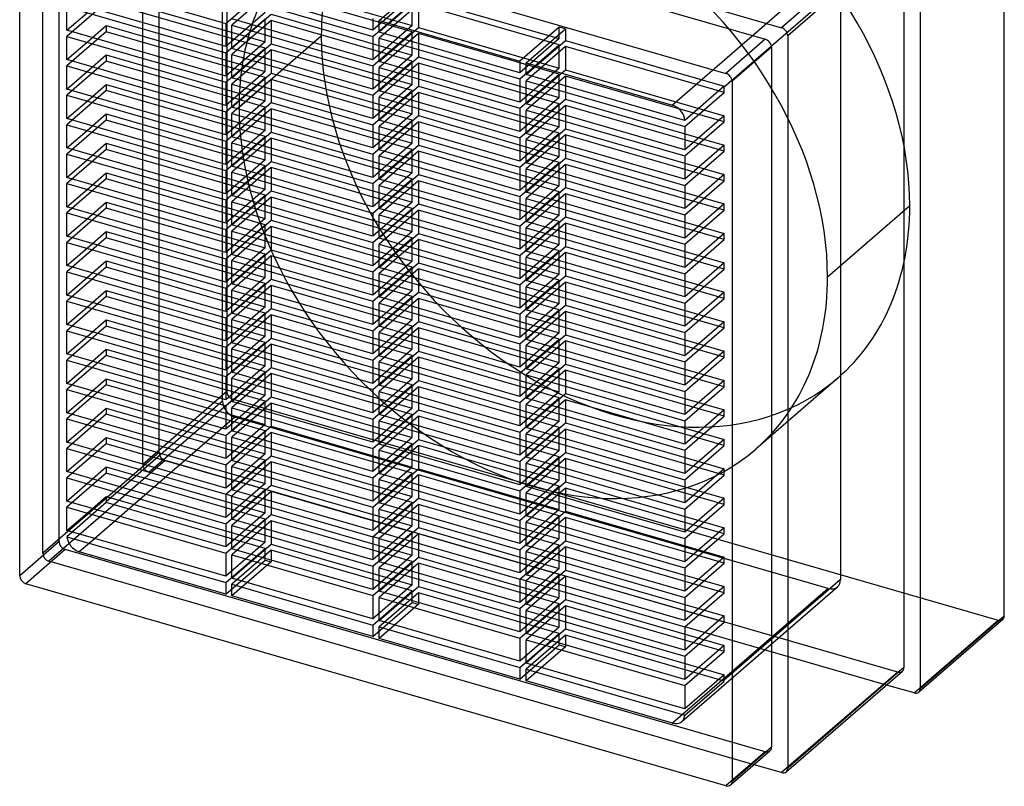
# Model space of a CAD drawing. Header units: millimetres. Extents: x -154 to 121, y -175 to 151.
# Tile 1 of 2: x -154 to 121, y -175 to 39. Entities that reach past the tile are written whole.
import ezdxf

# ---------------------------------------------------------------- set-up
doc = ezdxf.new("R2010")
doc.units = ezdxf.units.MM
doc.layers.add('MAIN-1', color=7, linetype='Continuous')
doc.layers.add('MAIN-2', color=7, linetype='Continuous')

msp = doc.modelspace()

# ---------------------------------------------------------------- linework, layer by layer
at = {"layer": 'MAIN-1'}
for p, q in [((-145.91, 96.03), (58.91, 36.9)), ((-141.36, 90.17), (54.36, 33.67)), ((121.19, -127.5), (121.19, 86.4)), ((-152.36, 80.64), (43.36, 24.14)), ((-154.09, -116.31), (-154.09, 79.41)), ((91.41, 65.05), (58.91, 36.9)), ((97.69, 66.05), (97.69, -147.86)), ((93.14, 62.82), (60.64, 34.67)), ((93.14, 62.82), (93.14, -142)), ((-140.89, 50.92), (-96.5, 38.11)), ((-55.37, 36.19), (-94.77, 47.57)), ((-96.5, 31.61), (-140.89, 44.42)), ((-94.77, 45.83), (-55.37, 34.46)), ((-140.89, 36.2), (-140.89, 42.69)), ((-140.89, 42.69), (-96.5, 29.88)), ((-140.89, 36.2), (-135.26, 41.07)), ((-55.37, 27.96), (-94.77, 39.34)), ((-55.37, 39.44), (-55.37, 36.19)), ((-53.63, 38.94), (-14.23, 27.56)), ((-53.63, 35.69), (-53.63, 38.94)), ((-96.5, 23.38), (-140.89, 36.2)), ((-96.5, 38.11), (-96.5, 31.61)), ((-94.77, 31.11), (-94.77, 37.61)), ((-94.77, 37.61), (-55.37, 26.23)), ((-94.77, 31.11), (-89.15, 35.98)), ((-53.63, 35.69), (-50.82, 38.13)), ((-140.89, 27.97), (-140.89, 34.46)), ((-140.89, 34.46), (-96.5, 21.65)), ((-55.37, 34.46), (-55.37, 27.96)), ((-14.23, 24.32), (-53.63, 35.69)), ((-53.63, 27.46), (-53.63, 33.96)), ((-53.63, 33.96), (-14.23, 22.58)), ((54.36, 33.67), (43.36, 24.14)), ((60.64, 34.67), (60.64, -170.14)), ((-140.89, 27.97), (-135.26, 32.84)), ((-55.37, 19.74), (-94.77, 31.11)), ((-53.63, 27.46), (-48.01, 32.33)), ((56.09, 31.44), (45.09, 21.91)), ((56.09, 31.44), (56.09, -164.28)), ((-96.5, 15.16), (-140.89, 27.97)), ((-96.5, 29.88), (-96.5, 23.38)), ((-94.77, 22.88), (-94.77, 29.38)), ((-94.77, 29.38), (-55.37, 18)), ((-94.77, 22.88), (-89.15, 27.75)), ((-14.23, 27.56), (-14.23, 24.32)), ((-140.89, 19.74), (-140.89, 26.24)), ((-140.89, 26.24), (-96.5, 13.42)), ((-55.37, 26.23), (-55.37, 19.74)), ((-14.23, 16.09), (-53.63, 27.46)), ((-53.63, 19.24), (-53.63, 25.73)), ((-53.63, 25.73), (-14.23, 14.36)), ((-12.5, 23.82), (-12.5, 27.06)), ((-12.5, 27.06), (28.42, 15.25)), ((-12.5, 23.82), (-9.69, 26.25)), ((-140.89, 19.74), (-135.26, 24.61)), ((-55.37, 11.51), (-94.77, 22.88)), ((-53.63, 19.24), (-48.01, 24.11)), ((-14.23, 22.58), (-14.23, 16.09)), ((31.88, 11), (-12.5, 23.82)), ((-12.5, 15.59), (-12.5, 22.08)), ((-12.5, 22.08), (31.89, 9.27)), ((-96.5, 6.93), (-140.89, 19.74)), ((-96.5, 21.65), (-96.5, 15.16)), ((-94.77, 14.66), (-94.77, 21.15)), ((-94.77, 21.15), (-55.37, 9.78)), ((-94.77, 14.66), (-89.15, 19.53)), ((-12.5, 15.59), (-6.87, 20.46)), ((45.09, 21.91), (45.09, -173.81)), ((-140.89, 11.51), (-140.89, 18.01)), ((-140.89, 18.01), (-96.5, 5.2)), ((-55.37, 18), (-55.37, 11.51)), ((-14.23, 7.86), (-53.63, 19.24)), ((-53.63, 11.01), (-53.63, 17.5)), ((-53.63, 17.5), (-14.23, 6.13)), ((-140.89, 11.51), (-135.26, 16.39)), ((-55.37, 3.28), (-94.77, 14.66)), ((-53.63, 11.01), (-48.01, 15.88)), ((-14.23, 14.36), (-14.23, 7.86)), ((31.89, 2.78), (-12.5, 15.59)), ((-12.5, 7.36), (-12.5, 13.86)), ((-12.5, 13.86), (31.89, 1.04)), ((-96.5, -1.3), (-140.89, 11.51)), ((-96.5, 13.42), (-96.5, 6.93)), ((-94.77, 6.43), (-94.77, 12.92)), ((-94.77, 12.92), (-55.37, 1.55)), ((-94.77, 6.43), (-89.15, 11.3)), ((-12.5, 7.36), (-6.87, 12.23)), ((-140.89, 3.29), (-140.89, 9.78)), ((-140.89, 9.78), (-96.5, -3.03)), ((-55.37, 9.78), (-55.37, 3.28)), ((-14.23, -0.37), (-53.63, 11.01)), ((-53.63, 2.78), (-53.63, 9.28)), ((-53.63, 9.28), (-14.23, -2.1)), ((31.89, 9.27), (31.89, 2.78)), ((-140.89, 3.29), (-135.26, 8.16)), ((-55.37, -4.95), (-94.77, 6.43)), ((-53.63, 2.78), (-48.01, 7.65)), ((-14.23, 6.13), (-14.23, -0.37)), ((31.89, -5.45), (-12.5, 7.36)), ((-12.5, -0.87), (-12.5, 5.63)), ((-12.5, 5.63), (31.89, -7.18)), ((-96.5, -9.53), (-140.89, 3.29)), ((-96.5, 5.2), (-96.5, -1.3)), ((-94.77, -1.8), (-94.77, 4.7)), ((-94.77, 4.7), (-55.37, -6.68)), ((-94.77, -1.8), (-89.15, 3.07)), ((-14.23, -8.59), (-53.63, 2.78)), ((-12.5, -0.87), (-6.87, 4)), ((-140.89, -4.94), (-140.89, 1.55)), ((-140.89, 1.55), (-96.5, -11.26)), ((-55.37, 1.55), (-55.37, -4.95)), ((-53.63, -5.45), (-53.63, 1.05)), ((-53.63, 1.05), (-14.23, -10.33)), ((31.89, 1.04), (31.89, -5.45)), ((-140.89, -4.94), (-135.26, -0.07)), ((-55.37, -13.17), (-94.77, -1.8)), ((-53.63, -5.45), (-48.01, -0.57)), ((-14.23, -2.1), (-14.23, -8.59)), ((31.89, -13.68), (-12.5, -0.87)), ((-12.5, -9.09), (-12.5, -2.6)), ((-12.5, -2.6), (31.89, -15.41)), ((-96.5, -17.75), (-140.89, -4.94)), ((-96.5, -3.03), (-96.5, -9.53)), ((-94.77, -10.03), (-94.77, -3.53)), ((-94.77, -3.53), (-55.37, -14.91)), ((-94.77, -10.03), (-89.15, -5.15)), ((-14.23, -16.82), (-53.63, -5.45)), ((-12.5, -9.09), (-6.87, -4.22)), ((-140.89, -13.17), (-140.89, -6.67)), ((-140.89, -6.67), (-96.5, -19.48)), ((-55.37, -6.68), (-55.37, -13.17)), ((-53.63, -13.67), (-53.63, -7.18)), ((-53.63, -7.18), (-14.23, -18.55)), ((31.89, -7.18), (31.89, -13.68)), ((-140.89, -13.17), (-135.26, -8.3)), ((-55.37, -21.4), (-94.77, -10.03)), ((-53.63, -13.67), (-48.01, -8.8)), ((-14.23, -10.33), (-14.23, -16.82)), ((31.89, -21.91), (-12.5, -9.09)), ((-12.5, -17.32), (-12.5, -10.83)), ((-12.5, -10.83), (31.89, -23.64)), ((-96.5, -25.98), (-140.89, -13.17)), ((-96.5, -11.26), (-96.5, -17.75)), ((-94.77, -18.25), (-94.77, -11.76)), ((-94.77, -11.76), (-55.37, -23.13)), ((-94.77, -18.25), (-89.15, -13.38)), ((-14.23, -25.05), (-53.63, -13.67)), ((-12.5, -17.32), (-6.87, -12.45)), ((-140.89, -21.39), (-140.89, -14.9)), ((-140.89, -14.9), (-96.5, -27.71)), ((-55.37, -14.91), (-55.37, -21.4)), ((-53.63, -21.9), (-53.63, -15.41)), ((-53.63, -15.41), (-14.23, -26.78)), ((31.89, -15.41), (31.89, -21.91)), ((-140.89, -21.39), (-135.26, -16.52)), ((-55.37, -29.63), (-94.77, -18.25)), ((-53.63, -21.9), (-48.01, -17.03)), ((-14.23, -18.55), (-14.23, -25.05)), ((31.89, -30.13), (-12.5, -17.32)), ((-12.5, -25.55), (-12.5, -19.05)), ((-12.5, -19.05), (31.89, -31.87)), ((-96.5, -34.21), (-140.89, -21.39)), ((-96.5, -19.48), (-96.5, -25.98)), ((-94.77, -26.48), (-94.77, -19.98)), ((-94.77, -19.98), (-55.37, -31.36)), ((-94.77, -26.48), (-89.15, -21.61)), ((-14.23, -33.28), (-53.63, -21.9)), ((-12.5, -25.55), (-6.87, -20.68)), ((-140.89, -29.62), (-140.89, -23.13)), ((-140.89, -23.13), (-96.5, -35.94)), ((-140.89, -29.62), (-135.26, -24.75)), ((-55.37, -23.13), (-55.37, -29.63)), ((-53.63, -30.13), (-53.63, -23.63)), ((-53.63, -23.63), (-14.23, -35.01)), ((31.89, -23.64), (31.89, -30.13)), ((-55.37, -37.86), (-94.77, -26.48)), ((-53.63, -30.13), (-48.01, -25.26)), ((-14.23, -26.78), (-14.23, -33.28)), ((31.89, -38.36), (-12.5, -25.55)), ((-12.5, -33.78), (-12.5, -27.28)), ((-12.5, -27.28), (31.89, -40.09)), ((-96.5, -42.43), (-140.89, -29.62)), ((-96.5, -27.71), (-96.5, -34.21)), ((-94.77, -34.71), (-94.77, -28.21)), ((-94.77, -28.21), (-55.37, -39.59)), ((-94.77, -34.71), (-89.15, -29.84)), ((-14.23, -41.5), (-53.63, -30.13)), ((-12.5, -33.78), (-6.87, -28.9)), ((-140.89, -37.85), (-140.89, -31.35)), ((-140.89, -31.35), (-96.5, -44.17)), ((-140.89, -37.85), (-135.26, -32.98)), ((-55.37, -31.36), (-55.37, -37.86)), ((-53.63, -38.36), (-53.63, -31.86)), ((-53.63, -31.86), (-14.23, -43.23)), ((31.89, -31.87), (31.89, -38.36)), ((-55.37, -46.08), (-94.77, -34.71)), ((-53.63, -38.36), (-48.01, -33.48)), ((-14.23, -35.01), (-14.23, -41.5)), ((31.89, -46.59), (-12.5, -33.78)), ((-12.5, -42), (-12.5, -35.51)), ((-12.5, -35.51), (31.89, -48.32)), ((-96.5, -50.66), (-140.89, -37.85)), ((-96.5, -35.94), (-96.5, -42.43)), ((-94.77, -42.93), (-94.77, -36.44)), ((-94.77, -36.44), (-55.37, -47.81)), ((-94.77, -42.93), (-89.15, -38.06)), ((-14.23, -49.73), (-53.63, -38.36)), ((-12.5, -42), (-6.87, -37.13)), ((-140.89, -46.08), (-140.89, -39.58)), ((-140.89, -39.58), (-96.5, -52.39)), ((-140.89, -46.08), (-135.26, -41.21)), ((-55.37, -39.59), (-55.37, -46.08)), ((-53.63, -46.58), (-53.63, -40.09)), ((-53.63, -40.09), (-14.23, -51.46)), ((31.89, -40.09), (31.89, -46.59)), ((-55.37, -54.31), (-94.77, -42.93)), ((-53.63, -46.58), (-48.01, -41.71)), ((-14.23, -43.23), (-14.23, -49.73)), ((31.89, -54.82), (-12.5, -42)), ((-12.5, -50.23), (-12.5, -43.73)), ((-12.5, -43.73), (31.89, -56.55)), ((-96.5, -58.89), (-140.89, -46.08)), ((-96.5, -44.17), (-96.5, -50.66)), ((-94.77, -51.16), (-94.77, -44.67)), ((-94.77, -44.67), (-55.37, -56.04)), ((-94.77, -51.16), (-89.15, -46.29)), ((-14.23, -57.96), (-53.63, -46.58)), ((-12.5, -50.23), (-6.87, -45.36)), ((-140.89, -54.3), (-140.89, -47.81)), ((-140.89, -47.81), (-96.5, -60.62)), ((-140.89, -54.3), (-135.26, -49.43)), ((-55.37, -47.81), (-55.37, -54.31)), ((-53.63, -48.31), (-14.23, -59.69)), ((-53.63, -54.81), (-53.63, -48.31)), ((31.89, -48.32), (31.89, -54.82)), ((-55.37, -62.54), (-94.77, -51.16)), ((-53.63, -54.81), (-48.01, -49.94)), ((-14.23, -51.46), (-14.23, -57.96)), ((31.89, -63.04), (-12.5, -50.23)), ((-12.5, -58.46), (-12.5, -51.96)), ((-12.5, -51.96), (31.89, -64.77)), ((-96.5, -67.12), (-140.89, -54.3)), ((-96.5, -52.39), (-96.5, -58.89)), ((-94.77, -59.39), (-94.77, -52.89)), ((-94.77, -52.89), (-55.37, -64.27)), ((-94.77, -59.39), (-89.15, -54.52)), ((-14.23, -66.18), (-53.63, -54.81)), ((-12.5, -58.46), (-6.87, -53.59)), ((-140.89, -62.53), (-140.89, -56.04)), ((-140.89, -56.04), (-96.5, -68.85)), ((-140.89, -62.53), (-135.26, -57.66)), ((-55.37, -56.04), (-55.37, -62.54)), ((-53.63, -56.54), (-14.23, -67.92)), ((-53.63, -63.04), (-53.63, -56.54)), ((31.89, -56.55), (31.89, -63.04)), ((-55.37, -70.76), (-94.77, -59.39)), ((-53.63, -63.04), (-48.01, -58.17)), ((-14.23, -59.69), (-14.23, -66.18)), ((31.89, -71.27), (-12.5, -58.46)), ((-12.5, -60.19), (31.89, -73)), ((-12.5, -66.68), (-12.5, -60.19)), ((-96.5, -75.34), (-140.89, -62.53)), ((-96.5, -60.62), (-96.5, -67.12)), ((-94.77, -67.62), (-94.77, -61.12)), ((-94.77, -61.12), (-55.37, -72.5)), ((-94.77, -67.62), (-89.15, -62.74)), ((-14.23, -74.41), (-53.63, -63.04)), ((-12.5, -66.68), (-6.87, -61.81)), ((-140.89, -70.76), (-140.89, -64.26)), ((-140.89, -64.26), (-96.5, -77.08)), ((-140.89, -70.76), (-135.26, -65.89)), ((-55.37, -64.27), (-55.37, -70.76)), ((-53.63, -64.77), (-14.23, -76.14)), ((-53.63, -71.26), (-53.63, -64.77)), ((31.89, -64.77), (31.89, -71.27)), ((-55.37, -78.99), (-94.77, -67.62)), ((-53.63, -71.26), (-48.01, -66.39)), ((-14.23, -67.92), (-14.23, -74.41)), ((31.89, -79.5), (-12.5, -66.68)), ((-12.5, -68.42), (31.89, -81.23)), ((-12.5, -74.91), (-12.5, -68.42)), ((-96.5, -83.57), (-140.89, -70.76)), ((-96.5, -68.85), (-96.5, -75.34)), ((-94.77, -75.84), (-94.77, -69.35)), ((-94.77, -69.35), (-55.37, -80.72)), ((-94.77, -75.84), (-89.15, -70.97)), ((-14.23, -82.64), (-53.63, -71.26)), ((-12.5, -74.91), (-6.87, -70.04)), ((-140.89, -78.99), (-140.89, -72.49)), ((-140.89, -72.49), (-96.5, -85.3)), ((-140.89, -78.99), (-135.26, -74.11)), ((-55.37, -72.5), (-55.37, -78.99)), ((-53.63, -73), (-14.23, -84.37)), ((-53.63, -79.49), (-53.63, -73)), ((31.89, -73), (31.89, -79.5)), ((-96.5, -77.08), (-96.5, -83.57)), ((-55.37, -87.22), (-94.77, -75.84)), ((-53.63, -79.49), (-48.01, -74.62)), ((-14.23, -76.14), (-14.23, -82.64)), ((31.89, -87.72), (-12.5, -74.91)), ((-12.5, -76.64), (31.89, -89.46)), ((-12.5, -83.14), (-12.5, -76.64)), ((-96.5, -91.8), (-140.89, -78.99)), ((-94.77, -84.07), (-94.77, -77.58)), ((-94.77, -77.58), (-55.37, -88.95)), ((-94.77, -84.07), (-89.15, -79.2)), ((-14.23, -90.87), (-53.63, -79.49)), ((-12.5, -83.14), (-6.87, -78.27)), ((-140.89, -87.21), (-140.89, -80.72)), ((-140.89, -80.72), (-96.5, -93.53)), ((-140.89, -87.21), (-135.26, -82.34)), ((-55.37, -80.72), (-55.37, -87.22)), ((-53.63, -81.22), (-14.23, -92.6)), ((-53.63, -87.72), (-53.63, -81.22)), ((31.89, -81.23), (31.89, -87.72)), ((-96.5, -85.3), (-96.5, -91.8)), ((-55.37, -95.45), (-94.77, -84.07)), ((-53.63, -87.72), (-48.01, -82.85)), ((-14.23, -84.37), (-14.23, -90.87)), ((31.89, -95.95), (-12.5, -83.14)), ((-12.5, -84.87), (31.89, -97.68)), ((-12.5, -91.37), (-12.5, -84.87)), ((-96.5, -100.03), (-140.89, -87.21)), ((-94.77, -92.3), (-94.77, -85.8)), ((-94.77, -85.8), (-55.37, -97.18)), ((-94.77, -92.3), (-89.15, -87.43)), ((-14.23, -99.09), (-53.63, -87.72)), ((-12.5, -91.37), (-6.87, -86.49)), ((-140.89, -95.44), (-140.89, -88.94)), ((-140.89, -88.94), (-96.5, -101.76)), ((-140.89, -95.44), (-135.26, -90.57)), ((-55.37, -88.95), (-55.37, -95.45)), ((-53.63, -89.45), (-14.23, -100.83)), ((-53.63, -95.95), (-53.63, -89.45)), ((31.89, -89.46), (31.89, -95.95)), ((-96.5, -93.53), (-96.5, -100.03)), ((-55.37, -103.67), (-94.77, -92.3)), ((-53.63, -95.95), (-48.01, -91.07)), ((-14.23, -92.6), (-14.23, -99.09)), ((31.89, -104.18), (-12.5, -91.37)), ((-12.5, -93.1), (31.89, -105.91)), ((-12.5, -99.59), (-12.5, -93.1)), ((-96.5, -108.25), (-140.89, -95.44)), ((-94.77, -100.53), (-94.77, -94.03)), ((-94.77, -94.03), (-55.37, -105.41)), ((-94.77, -100.53), (-89.15, -95.65)), ((-14.23, -107.32), (-53.63, -95.95)), ((-12.5, -99.59), (-6.87, -94.72)), ((-140.89, -103.67), (-140.89, -97.17)), ((-140.89, -97.17), (-96.5, -109.98)), ((-140.89, -103.67), (-135.26, -98.8)), ((-55.37, -97.18), (-55.37, -103.67)), ((-53.63, -97.68), (-14.23, -109.05)), ((-53.63, -104.17), (-53.63, -97.68)), ((31.89, -97.68), (31.89, -104.18)), ((-96.5, -101.76), (-96.5, -108.25)), ((-55.37, -111.9), (-94.77, -100.53)), ((-53.63, -104.17), (-48.01, -99.3)), ((-14.23, -100.83), (-14.23, -107.32)), ((31.89, -112.41), (-12.5, -99.59)), ((-12.5, -101.33), (31.89, -114.14)), ((-12.5, -107.82), (-12.5, -101.33)), ((-96.5, -116.48), (-140.89, -103.67)), ((-94.77, -108.75), (-94.77, -102.26)), ((-94.77, -102.26), (-55.37, -113.63)), ((-94.77, -108.75), (-89.15, -103.88)), ((-14.23, -115.55), (-53.63, -104.17)), ((-12.5, -107.82), (-6.87, -102.95)), ((-140.88, -105.4), (-96.5, -118.21)), ((-134.61, -107.21), (-137.42, -109.65)), ((-55.37, -105.41), (-55.37, -111.9)), ((-53.63, -105.91), (-14.23, -117.28)), ((-53.63, -112.4), (-53.63, -105.91)), ((31.89, -105.91), (31.89, -112.41)), ((-96.5, -121.46), (-137.42, -109.65)), ((-96.5, -109.98), (-96.5, -116.48)), ((-55.37, -120.13), (-94.77, -108.75)), ((-53.63, -112.4), (-48.01, -107.53)), ((-14.23, -109.05), (-14.23, -115.55)), ((31.89, -120.63), (-12.5, -107.82)), ((-12.5, -109.55), (31.89, -122.37)), ((-12.5, -116.05), (-12.5, -109.55)), ((-94.77, -116.98), (-94.77, -110.48)), ((-94.77, -110.48), (-55.37, -121.86)), ((-94.77, -116.98), (-89.15, -112.11)), ((-14.23, -123.78), (-53.63, -112.4)), ((-12.5, -116.05), (-6.87, -111.18)), ((-55.37, -113.63), (-55.37, -120.13)), ((-53.63, -120.63), (-53.63, -114.13)), ((-53.63, -114.13), (-14.23, -125.51)), ((31.89, -114.14), (31.89, -120.63)), ((-96.5, -118.21), (-96.5, -121.46)), ((-55.37, -128.35), (-94.77, -116.98)), ((-53.63, -120.63), (-48.01, -115.76)), ((-14.23, -117.28), (-14.23, -123.78)), ((31.89, -128.86), (-12.5, -116.05)), ((-12.5, -117.78), (31.89, -130.59)), ((-12.5, -124.28), (-12.5, -117.78)), ((43.36, -175.04), (-152.36, -118.54)), ((-94.77, -118.71), (-55.37, -130.09)), ((-94.77, -121.96), (-94.77, -118.71)), ((-91.96, -119.52), (-94.77, -121.96)), ((-14.23, -132), (-53.63, -120.63)), ((-12.5, -124.28), (-6.87, -119.4)), ((-55.37, -133.33), (-94.77, -121.96)), ((-55.37, -121.86), (-55.37, -128.35)), ((-53.63, -128.85), (-53.63, -122.36)), ((-53.63, -122.36), (-14.23, -133.73)), ((31.89, -122.37), (31.89, -128.86)), ((-53.63, -128.85), (-48.01, -123.98)), ((-14.23, -125.51), (-14.23, -132)), ((31.89, -137.09), (-12.5, -124.28)), ((-12.5, -132.5), (-12.5, -126.01)), ((-12.5, -126.01), (31.89, -138.82)), ((-14.23, -140.23), (-53.63, -128.85)), ((-12.5, -132.5), (-6.87, -127.63)), ((120.76, -128.52), (97.26, -148.87)), ((97.69, -147.86), (121.19, -127.5)), ((-55.37, -130.09), (-55.37, -133.33)), ((-53.63, -130.59), (-14.23, -141.96)), ((-53.63, -133.83), (-53.63, -130.59)), ((-50.82, -131.4), (-53.63, -133.83)), ((31.89, -130.59), (31.89, -137.09)), ((-14.23, -145.21), (-53.63, -133.83)), ((-14.23, -133.73), (-14.23, -140.23)), ((31.89, -145.32), (-12.5, -132.5)), ((-12.5, -140.73), (-12.5, -134.23)), ((-12.5, -134.23), (31.89, -147.05)), ((-12.5, -140.73), (-6.87, -135.86)), ((31.89, -138.82), (31.89, -145.32)), ((-14.23, -141.96), (-14.23, -145.21)), ((31.89, -153.54), (-12.5, -140.73)), ((-12.5, -142.46), (31.88, -155.27)), ((-12.5, -145.71), (-12.5, -142.46)), ((60.22, -171.15), (92.72, -143.01)), ((93.14, -142), (60.64, -170.14)), ((-9.69, -143.27), (-12.5, -145.71)), ((28.42, -157.52), (-12.5, -145.71)), ((31.89, -147.05), (31.89, -153.54)), ((95.95, -149.09), (88.26, -146.87)), ((31.23, -155.09), (28.42, -157.52)), ((56.09, -164.28), (45.09, -173.81)), ((44.67, -174.82), (55.67, -165.29)), ((58.91, -171.37), (51.21, -169.15))]:
    msp.add_line(p, q, dxfattribs=at)
for centre, major_axis, start_param, end_param in [((58.91, 35.17), (1.31, -1.51), 0.713724, 2.284521), ((54.36, 31.94), (1.31, -1.51), 0.713724, 2.284521), ((43.36, 22.41), (1.31, -1.51), 0.713724, 2.284521), ((28.42, 11.79), (2.62, -3.02), 0.776265, 2.284521), ((-137.42, -106.18), (2.62, -3.02), -2.365328, -0.857072), ((-152.36, -116.81), (1.31, -1.51), -2.427868, -0.857072), ((119.45, -127), (-1.31, 1.51), -3.141514, -2.427868), ((91.41, -141.5), (1.31, -1.51), 0.000079, 0.713724), ((95.95, -147.36), (-1.31, 1.51), -3.141514, -2.427868), ((95.95, -147.36), (-1.31, 1.51), 2.284521, 3.141672), ((28.42, -154.06), (2.62, -3.02), -0.000001, 0.651184), ((28.42, -154.06), (2.62, -3.02), -0.857072, -0.000001), ((54.36, -163.78), (1.31, -1.51), 0.000079, 0.713724), ((58.91, -169.64), (1.31, -1.51), 0.000079, 0.713724), ((58.91, -169.64), (1.31, -1.51), -0.857072, 0.000079), ((43.36, -173.31), (1.31, -1.51), -0.857072, 0.000079), ((43.36, -173.31), (1.31, -1.51), 0.000079, 0.713724)]:
    msp.add_ellipse(centre, major_axis=major_axis, ratio=0.75, start_param=start_param, end_param=end_param, dxfattribs=at)
at = {"layer": 'MAIN-2'}
for p, q in [((-96.19, 149.15), (-96.19, -64.75)), ((-115.14, -81.87), (-115.14, 122.94)), ((-119.69, -85.11), (-119.69, 119.65)), ((-97.39, -67.51), (-97.39, 98.33)), ((-143.09, -106.78), (-143.09, 88.94)), ((-147.64, -110.02), (-147.64, 85.65)), ((71.92, 52.92), (28.42, 15.25)), ((-96.5, 38.11), (-85.5, 47.63)), ((-83.77, 47.13), (-94.77, 37.61)), ((-83.77, 48.86), (-44.37, 37.49)), ((-44.37, 35.76), (-83.77, 47.13)), ((-53.63, 38.94), (-42.63, 48.46)), ((75.39, 48.46), (42.89, 20.31)), ((75.39, 48.46), (75.39, -117.39)), ((-129.89, 45.72), (-85.5, 32.91)), ((-44.37, 45.72), (-55.37, 36.19)), ((-50.82, 38.13), (-42.63, 45.22)), ((-42.63, 45.22), (-3.23, 33.84)), ((-129.89, 43.99), (-140.89, 34.46)), ((-85.5, 31.18), (-129.89, 43.99)), ((-55.37, 34.46), (-44.37, 43.98)), ((-42.63, 43.48), (-53.63, 33.96)), ((-44.37, 37.49), (-44.37, 43.98)), ((-3.23, 32.11), (-42.63, 43.48)), ((-42.63, 43.48), (-42.63, 36.99)), ((-85.5, 41.14), (-96.5, 31.61)), ((-96.5, 29.88), (-85.5, 39.4)), ((-83.77, 38.9), (-94.77, 29.38)), ((-89.15, 35.98), (-83.77, 40.64)), ((-85.5, 32.91), (-85.5, 39.4)), ((-83.77, 40.64), (-44.37, 29.26)), ((-44.37, 27.53), (-83.77, 38.9)), ((-83.77, 38.9), (-83.77, 32.41)), ((-135.26, 32.84), (-129.89, 37.49)), ((-129.89, 37.49), (-129.89, 35.76)), ((-129.89, 37.49), (-85.5, 24.68)), ((-44.37, 37.49), (-55.37, 27.96)), ((-48.01, 32.33), (-42.63, 36.99)), ((-42.63, 36.99), (-3.23, 25.61)), ((-3.23, 37.09), (-14.23, 27.56)), ((-12.5, 27.06), (-1.5, 36.59)), ((-3.23, 33.84), (-3.23, 37.09)), ((-1.5, 36.59), (-3.23, 37.09)), ((-1.5, 36.59), (-1.5, 33.34)), ((-129.89, 35.76), (-140.89, 26.24)), ((-85.5, 22.95), (-129.89, 35.76)), ((-92.77, 14.66), (-69.77, 34.58)), ((-55.37, 26.23), (-44.37, 35.76)), ((-42.63, 35.26), (-53.63, 25.73)), ((-44.37, 29.26), (-44.37, 35.76)), ((-3.23, 23.88), (-42.63, 35.26)), ((-42.63, 35.26), (-42.63, 28.76)), ((-3.23, 33.84), (-14.23, 24.32)), ((-9.69, 26.25), (-1.5, 33.34)), ((-1.5, 33.34), (42.88, 20.53)), ((-85.5, 32.91), (-96.5, 23.38)), ((-96.5, 21.65), (-85.5, 31.18)), ((-83.77, 30.68), (-94.77, 21.15)), ((-89.15, 27.75), (-83.77, 32.41)), ((-85.5, 24.68), (-85.5, 31.18)), ((-83.77, 32.41), (-44.37, 21.03)), ((-44.37, 19.3), (-83.77, 30.68)), ((-83.77, 30.68), (-83.77, 24.18)), ((-14.23, 22.58), (-3.23, 32.11)), ((-1.5, 31.61), (-12.5, 22.08)), ((-3.23, 25.61), (-3.23, 32.11)), ((42.89, 18.8), (-1.5, 31.61)), ((-1.5, 31.61), (-1.5, 25.11)), ((-129.89, 27.54), (-140.89, 18.01)), ((-135.26, 24.61), (-129.89, 29.27)), ((-129.89, 29.27), (-129.89, 27.54)), ((-129.89, 29.27), (-85.5, 16.46)), ((-85.5, 14.72), (-129.89, 27.54)), ((-44.37, 29.26), (-55.37, 19.74)), ((-55.37, 18), (-44.37, 27.53)), ((-48.01, 24.11), (-42.63, 28.76)), ((-44.37, 21.03), (-44.37, 27.53)), ((-42.63, 28.76), (-3.23, 17.39)), ((-42.63, 27.03), (-53.63, 17.5)), ((-3.23, 15.65), (-42.63, 27.03)), ((-42.63, 27.03), (-42.63, 20.53)), ((-3.23, 25.61), (-14.23, 16.09)), ((-6.87, 20.46), (-1.5, 25.11)), ((-1.5, 25.11), (42.89, 12.3)), ((-85.5, 24.68), (-96.5, 15.16)), ((-96.5, 13.42), (-85.5, 22.95)), ((-83.77, 22.45), (-94.77, 12.92)), ((-89.15, 19.53), (-83.77, 24.18)), ((-85.5, 16.46), (-85.5, 22.95)), ((-83.77, 24.18), (-44.37, 12.81)), ((-44.37, 11.08), (-83.77, 22.45)), ((-83.77, 22.45), (-83.77, 15.96)), ((-14.23, 14.36), (-3.23, 23.88)), ((-1.5, 23.38), (-12.5, 13.86)), ((-3.23, 17.39), (-3.23, 23.88)), ((42.89, 10.57), (-1.5, 23.38)), ((-1.5, 23.38), (-1.5, 16.89)), ((-129.89, 19.31), (-140.89, 9.78)), ((-135.26, 16.39), (-129.89, 21.04)), ((-129.89, 21.04), (-129.89, 19.31)), ((-129.89, 21.04), (-85.5, 8.23)), ((-85.5, 6.5), (-129.89, 19.31)), ((-44.37, 21.03), (-55.37, 11.51)), ((-55.37, 9.78), (-44.37, 19.3)), ((-48.01, 15.88), (-42.63, 20.53)), ((-44.37, 12.81), (-44.37, 19.3)), ((-42.63, 20.53), (-3.23, 9.16)), ((42.88, 20.53), (31.88, 11)), ((42.89, 18.8), (42.89, 20.31)), ((-42.63, 18.8), (-53.63, 9.28)), ((-3.23, 7.43), (-42.63, 18.8)), ((-42.63, 18.8), (-42.63, 12.31)), ((-3.23, 17.39), (-14.23, 7.86)), ((-6.87, 12.23), (-1.5, 16.89)), ((-1.5, 16.89), (42.89, 4.07)), ((31.89, 9.27), (42.89, 18.8)), ((-85.5, 16.46), (-96.5, 6.93)), ((-96.5, 5.2), (-85.5, 14.72)), ((-83.77, 14.22), (-94.77, 4.7)), ((-89.15, 11.3), (-83.77, 15.96)), ((-85.5, 8.23), (-85.5, 14.72)), ((-83.77, 15.96), (-44.37, 4.58)), ((-44.37, 2.85), (-83.77, 14.22)), ((-83.77, 14.22), (-83.77, 7.73)), ((-14.23, 6.13), (-3.23, 15.65)), ((-1.5, 15.15), (-12.5, 5.63)), ((-3.23, 9.16), (-3.23, 15.65)), ((42.89, 2.34), (-1.5, 15.15)), ((-1.5, 15.15), (-1.5, 8.66)), ((-129.89, 11.08), (-140.89, 1.55)), ((-135.26, 8.16), (-129.89, 12.81)), ((-129.89, 12.81), (-129.89, 11.08)), ((-129.89, 12.81), (-85.5, 0)), ((-85.5, -1.73), (-129.89, 11.08)), ((-44.37, 12.81), (-55.37, 3.28)), ((-55.37, 1.55), (-44.37, 11.08)), ((-48.01, 7.65), (-42.63, 12.31)), ((-44.37, 4.58), (-44.37, 11.08)), ((-42.63, 12.31), (-3.23, 0.93)), ((42.89, 12.3), (31.89, 2.78)), ((42.89, 10.57), (42.89, 12.3)), ((-42.63, 10.58), (-53.63, 1.05)), ((-3.23, -0.8), (-42.63, 10.58)), ((-42.63, 10.58), (-42.63, 4.08)), ((-3.23, 9.16), (-14.23, -0.37)), ((-6.87, 4), (-1.5, 8.66)), ((-1.5, 8.66), (42.89, -4.15)), ((31.89, 1.04), (42.89, 10.57)), ((-85.5, 8.23), (-96.5, -1.3)), ((-96.5, -3.03), (-85.5, 6.5)), ((-83.77, 6), (-94.77, -3.53)), ((-89.15, 3.07), (-83.77, 7.73)), ((-85.5, 0), (-85.5, 6.5)), ((-83.77, 7.73), (-44.37, -3.65)), ((-44.37, -5.38), (-83.77, 6)), ((-83.77, 6), (-83.77, -0.5)), ((-14.23, -2.1), (-3.23, 7.43)), ((-1.5, 6.93), (-12.5, -2.6)), ((-3.23, 0.93), (-3.23, 7.43)), ((42.89, -5.88), (-1.5, 6.93)), ((-1.5, 6.93), (-1.5, 0.43)), ((-129.89, 2.85), (-140.89, -6.67)), ((-135.26, -0.07), (-129.89, 4.59)), ((-129.89, 4.59), (-129.89, 2.85)), ((-129.89, 4.59), (-85.5, -8.23)), ((-85.5, -9.96), (-129.89, 2.85)), ((-44.37, 4.58), (-55.37, -4.95)), ((-55.37, -6.68), (-44.37, 2.85)), ((-48.01, -0.57), (-42.63, 4.08)), ((-44.37, -3.65), (-44.37, 2.85)), ((-42.63, 4.08), (-3.23, -7.29)), ((42.89, 4.07), (31.89, -5.45)), ((42.89, 2.34), (42.89, 4.07)), ((-85.5, 0), (-96.5, -9.53)), ((-42.63, 2.35), (-53.63, -7.18)), ((-3.23, -9.03), (-42.63, 2.35)), ((-42.63, 2.35), (-42.63, -4.15)), ((-3.23, 0.93), (-14.23, -8.59)), ((-6.87, -4.22), (-1.5, 0.43)), ((-1.5, 0.43), (42.89, -12.38)), ((31.89, -7.18), (42.89, 2.34)), ((-96.5, -11.26), (-85.5, -1.73)), ((-83.77, -2.23), (-94.77, -11.76)), ((-89.15, -5.15), (-83.77, -0.5)), ((-85.5, -8.23), (-85.5, -1.73)), ((-83.77, -0.5), (-44.37, -11.87)), ((-44.37, -13.61), (-83.77, -2.23)), ((-83.77, -2.23), (-83.77, -8.73)), ((-14.23, -10.33), (-3.23, -0.8)), ((-1.5, -1.3), (-12.5, -10.83)), ((-3.23, -7.29), (-3.23, -0.8)), ((42.89, -14.11), (-1.5, -1.3)), ((-1.5, -1.3), (-1.5, -7.79)), ((-129.89, -5.37), (-140.89, -14.9)), ((-135.26, -8.3), (-129.89, -3.64)), ((-129.89, -3.64), (-129.89, -5.37)), ((-129.89, -3.64), (-85.5, -16.45)), ((-85.5, -18.19), (-129.89, -5.37)), ((-44.37, -3.65), (-55.37, -13.17)), ((-55.37, -14.91), (-44.37, -5.38)), ((-48.01, -8.8), (-42.63, -4.15)), ((-44.37, -11.87), (-44.37, -5.38)), ((-42.63, -4.15), (-3.23, -15.52)), ((42.89, -4.15), (31.89, -13.68)), ((42.89, -5.88), (42.89, -4.15)), ((-85.5, -8.23), (-96.5, -17.75)), ((-42.63, -5.88), (-53.63, -15.41)), ((-3.23, -17.25), (-42.63, -5.88)), ((-42.63, -5.88), (-42.63, -12.37)), ((-3.23, -7.29), (-14.23, -16.82)), ((-6.87, -12.45), (-1.5, -7.79)), ((-1.5, -7.79), (42.89, -20.61)), ((31.89, -15.41), (42.89, -5.88)), ((-96.5, -19.48), (-85.5, -9.96)), ((-83.77, -10.46), (-94.77, -19.98)), ((-89.15, -13.38), (-83.77, -8.73)), ((-85.5, -16.45), (-85.5, -9.96)), ((-83.77, -8.73), (-44.37, -20.1)), ((-44.37, -21.83), (-83.77, -10.46)), ((-83.77, -10.46), (-83.77, -16.95)), ((-14.23, -18.55), (-3.23, -9.03)), ((-1.5, -9.53), (-12.5, -19.05)), ((-3.23, -15.52), (-3.23, -9.03)), ((42.89, -22.34), (-1.5, -9.53)), ((-1.5, -9.53), (-1.5, -16.02)), ((-129.89, -13.6), (-140.89, -23.13)), ((-135.26, -16.52), (-129.89, -11.87)), ((-129.89, -11.87), (-129.89, -13.6)), ((-129.89, -11.87), (-85.5, -24.68)), ((-85.5, -26.41), (-129.89, -13.6)), ((-44.37, -11.87), (-55.37, -21.4)), ((-55.37, -23.13), (-44.37, -13.61)), ((-48.01, -17.03), (-42.63, -12.37)), ((-44.37, -20.1), (-44.37, -13.61)), ((-42.63, -12.37), (-3.23, -23.75)), ((42.89, -12.38), (31.89, -21.91)), ((42.89, -14.11), (42.89, -12.38)), ((94.77, -12.92), (71.77, -32.84)), ((-85.5, -16.45), (-96.5, -25.98)), ((-42.63, -14.11), (-53.63, -23.63)), ((-3.23, -25.48), (-42.63, -14.11)), ((-42.63, -14.11), (-42.63, -20.6)), ((-3.23, -15.52), (-14.23, -25.05)), ((-6.87, -20.68), (-1.5, -16.02)), ((-1.5, -16.02), (42.89, -28.83)), ((31.89, -23.64), (42.89, -14.11)), ((-96.5, -27.71), (-85.5, -18.19)), ((-83.77, -18.69), (-94.77, -28.21)), ((-89.15, -21.61), (-83.77, -16.95)), ((-85.5, -24.68), (-85.5, -18.19)), ((-83.77, -16.95), (-44.37, -28.33)), ((-44.37, -30.06), (-83.77, -18.69)), ((-83.77, -18.69), (-83.77, -25.18)), ((-14.23, -26.78), (-3.23, -17.25)), ((-1.5, -17.75), (-12.5, -27.28)), ((-3.23, -23.75), (-3.23, -17.25)), ((42.89, -30.57), (-1.5, -17.75)), ((-1.5, -17.75), (-1.5, -24.25)), ((-129.89, -21.83), (-140.89, -31.35)), ((-135.26, -24.75), (-129.89, -20.1)), ((-129.89, -20.1), (-129.89, -21.83)), ((-129.89, -20.1), (-85.5, -32.91)), ((-85.5, -34.64), (-129.89, -21.83)), ((-44.37, -20.1), (-55.37, -29.63)), ((-55.37, -31.36), (-44.37, -21.83)), ((-48.01, -25.26), (-42.63, -20.6)), ((-44.37, -28.33), (-44.37, -21.83)), ((-42.63, -20.6), (-3.23, -31.98)), ((42.89, -20.61), (31.89, -30.13)), ((42.89, -22.34), (42.89, -20.61)), ((-85.5, -24.68), (-96.5, -34.21)), ((-42.63, -22.33), (-53.63, -31.86)), ((-3.23, -33.71), (-42.63, -22.33)), ((-42.63, -22.33), (-42.63, -28.83)), ((-3.23, -23.75), (-14.23, -33.28)), ((-6.87, -28.9), (-1.5, -24.25)), ((-1.5, -24.25), (42.89, -37.06)), ((31.89, -31.87), (42.89, -22.34)), ((-96.5, -35.94), (-85.5, -26.41)), ((-83.77, -26.91), (-94.77, -36.44)), ((-89.15, -29.84), (-83.77, -25.18)), ((-85.5, -32.91), (-85.5, -26.41)), ((-83.77, -25.18), (-44.37, -36.56)), ((-83.77, -26.91), (-83.77, -33.41)), ((-44.37, -38.29), (-83.77, -26.91)), ((-14.23, -35.01), (-3.23, -25.48)), ((-1.5, -25.98), (-12.5, -35.51)), ((-3.23, -31.98), (-3.23, -25.48)), ((42.89, -38.79), (-1.5, -25.98)), ((-1.5, -25.98), (-1.5, -32.48)), ((-129.89, -30.06), (-140.89, -39.58)), ((-135.26, -32.98), (-129.89, -28.32)), ((-129.89, -28.32), (-129.89, -30.06)), ((-129.89, -28.32), (-85.5, -41.14)), ((-85.5, -42.87), (-129.89, -30.06)), ((-44.37, -28.33), (-55.37, -37.86)), ((-55.37, -39.59), (-44.37, -30.06)), ((-48.01, -33.48), (-42.63, -28.83)), ((-44.37, -36.56), (-44.37, -30.06)), ((-42.63, -28.83), (-3.23, -40.2)), ((42.89, -28.83), (31.89, -38.36)), ((42.89, -30.57), (42.89, -28.83)), ((-85.5, -32.91), (-96.5, -42.43)), ((-42.63, -30.56), (-53.63, -40.09)), ((-3.23, -41.94), (-42.63, -30.56)), ((-42.63, -30.56), (-42.63, -37.06)), ((-3.23, -31.98), (-14.23, -41.5)), ((-6.87, -37.13), (-1.5, -32.48)), ((-1.5, -32.48), (42.89, -45.29)), ((31.89, -40.09), (42.89, -30.57)), ((-96.5, -44.17), (-85.5, -34.64)), ((-83.77, -35.14), (-94.77, -44.67)), ((-89.15, -38.06), (-83.77, -33.41)), ((-85.5, -41.14), (-85.5, -34.64)), ((-83.77, -33.41), (-44.37, -44.78)), ((-83.77, -35.14), (-83.77, -41.64)), ((-44.37, -46.52), (-83.77, -35.14)), ((-14.23, -43.23), (-3.23, -33.71)), ((-1.5, -34.21), (-12.5, -43.73)), ((-3.23, -40.2), (-3.23, -33.71)), ((42.89, -47.02), (-1.5, -34.21)), ((-1.5, -34.21), (-1.5, -40.7)), ((-129.89, -38.28), (-140.89, -47.81)), ((-135.26, -41.21), (-129.89, -36.55)), ((-129.89, -36.55), (-129.89, -38.28)), ((-129.89, -36.55), (-85.5, -49.36)), ((-85.5, -51.09), (-129.89, -38.28)), ((-44.37, -36.56), (-55.37, -46.08)), ((-55.37, -47.81), (-44.37, -38.29)), ((-48.01, -41.71), (-42.63, -37.06)), ((-44.37, -44.78), (-44.37, -38.29)), ((-42.63, -37.06), (-3.23, -48.43)), ((42.89, -37.06), (31.89, -46.59)), ((42.89, -38.79), (42.89, -37.06)), ((-85.5, -41.14), (-96.5, -50.66)), ((-42.63, -38.79), (-53.63, -48.31)), ((-42.63, -38.79), (-42.63, -45.28)), ((-3.23, -50.16), (-42.63, -38.79)), ((-3.23, -40.2), (-14.23, -49.73)), ((-6.87, -45.36), (-1.5, -40.7)), ((-1.5, -40.7), (42.89, -53.52)), ((31.89, -48.32), (42.89, -38.79)), ((-96.5, -52.39), (-85.5, -42.87)), ((-83.77, -43.37), (-94.77, -52.89)), ((-89.15, -46.29), (-83.77, -41.64)), ((-85.5, -49.36), (-85.5, -42.87)), ((-83.77, -41.64), (-44.37, -53.01)), ((-83.77, -43.37), (-83.77, -49.86)), ((-44.37, -54.74), (-83.77, -43.37)), ((-14.23, -51.46), (-3.23, -41.94)), ((-1.5, -42.44), (-12.5, -51.96)), ((-3.23, -48.43), (-3.23, -41.94)), ((42.89, -55.25), (-1.5, -42.44)), ((-1.5, -42.44), (-1.5, -48.93)), ((-129.89, -46.51), (-140.89, -56.04)), ((-135.26, -49.43), (-129.89, -44.78)), ((-129.89, -44.78), (-129.89, -46.51)), ((-129.89, -44.78), (-85.5, -57.59)), ((-85.5, -59.32), (-129.89, -46.51)), ((-44.37, -44.78), (-55.37, -54.31)), ((-55.37, -56.04), (-44.37, -46.52)), ((-48.01, -49.94), (-42.63, -45.28)), ((-44.37, -53.01), (-44.37, -46.52)), ((-42.63, -45.28), (-3.23, -56.66)), ((42.89, -45.29), (31.89, -54.82)), ((42.89, -47.02), (42.89, -45.29)), ((-85.5, -49.36), (-96.5, -58.89)), ((-42.63, -47.02), (-53.63, -56.54)), ((-42.63, -47.02), (-42.63, -53.51)), ((-3.23, -58.39), (-42.63, -47.02)), ((-3.23, -48.43), (-14.23, -57.96)), ((-6.87, -53.59), (-1.5, -48.93)), ((-1.5, -48.93), (42.89, -61.74)), ((31.89, -56.55), (42.89, -47.02)), ((-96.5, -60.62), (-85.5, -51.09)), ((-83.77, -51.59), (-94.77, -61.12)), ((-89.15, -54.52), (-83.77, -49.86)), ((-85.5, -57.59), (-85.5, -51.09)), ((-83.77, -49.86), (-44.37, -61.24)), ((-83.77, -51.59), (-83.77, -58.09)), ((-44.37, -62.97), (-83.77, -51.59)), ((-14.23, -59.69), (-3.23, -50.16)), ((-1.5, -50.66), (-12.5, -60.19)), ((-3.23, -56.66), (-3.23, -50.16)), ((-1.5, -50.66), (-1.5, -57.16)), ((42.89, -63.48), (-1.5, -50.66)), ((-129.89, -54.74), (-140.89, -64.26)), ((-135.26, -57.66), (-129.89, -53)), ((-129.89, -53), (-129.89, -54.74)), ((-129.89, -53), (-85.5, -65.82)), ((-85.5, -67.55), (-129.89, -54.74)), ((-44.37, -53.01), (-55.37, -62.54)), ((-55.37, -64.27), (-44.37, -54.74)), ((-48.01, -58.17), (-42.63, -53.51)), ((-44.37, -61.24), (-44.37, -54.74)), ((-42.63, -53.51), (-3.23, -64.89)), ((42.89, -53.52), (31.89, -63.04)), ((42.89, -55.25), (42.89, -53.52)), ((-85.5, -57.59), (-96.5, -67.12)), ((-42.63, -55.24), (-53.63, -64.77)), ((-42.63, -55.24), (-42.63, -61.74)), ((-3.23, -66.62), (-42.63, -55.24)), ((-3.23, -56.66), (-14.23, -66.18)), ((-6.87, -61.81), (-1.5, -57.16)), ((-1.5, -57.16), (42.89, -69.97)), ((31.89, -64.77), (42.89, -55.25)), ((-96.5, -68.85), (-85.5, -59.32)), ((-83.77, -59.82), (-94.77, -69.35)), ((-89.15, -62.74), (-83.77, -58.09)), ((-85.5, -65.82), (-85.5, -59.32)), ((-83.77, -58.09), (-44.37, -69.47)), ((-83.77, -59.82), (-83.77, -66.32)), ((-44.37, -71.2), (-83.77, -59.82)), ((-14.23, -67.92), (-3.23, -58.39)), ((-1.5, -58.89), (-12.5, -68.42)), ((-3.23, -64.89), (-3.23, -58.39)), ((-1.5, -58.89), (-1.5, -65.39)), ((42.89, -71.7), (-1.5, -58.89)), ((-129.89, -62.96), (-140.89, -72.49)), ((-135.26, -65.89), (-129.89, -61.23)), ((-129.89, -61.23), (-129.89, -62.96)), ((-129.89, -61.23), (-85.5, -74.04)), ((-85.5, -75.78), (-129.89, -62.96)), ((-44.37, -61.24), (-55.37, -70.76)), ((-55.37, -72.5), (-44.37, -62.97)), ((-48.01, -66.39), (-42.63, -61.74)), ((-44.37, -69.47), (-44.37, -62.97)), ((-42.63, -61.74), (-3.23, -73.11)), ((42.89, -61.74), (31.89, -71.27)), ((42.89, -63.48), (42.89, -61.74)), ((74.69, -60.99), (51.69, -80.91)), ((-119.69, -85.11), (-96.19, -64.75)), ((-85.5, -65.82), (-96.5, -75.34)), ((-42.63, -63.47), (-53.63, -73)), ((-42.63, -63.47), (-42.63, -69.97)), ((-3.23, -74.84), (-42.63, -63.47)), ((-3.23, -64.89), (-14.23, -74.41)), ((-6.87, -70.04), (-1.5, -65.39)), ((-1.5, -65.39), (42.89, -78.2)), ((31.89, -73), (42.89, -63.48)), ((-97.39, -67.51), (-129.89, -95.66)), ((-117.95, -87.34), (-94.45, -66.99)), ((-96.5, -77.08), (-85.5, -67.55)), ((-83.77, -68.05), (-94.77, -77.58)), ((-94.45, -66.99), (119.45, -128.74)), ((-89.15, -70.97), (-83.77, -66.32)), ((-85.5, -74.04), (-85.5, -67.55)), ((-83.77, -66.32), (-44.37, -77.69)), ((-83.77, -68.05), (-83.77, -74.54)), ((-44.37, -79.42), (-83.77, -68.05)), ((-14.23, -76.14), (-3.23, -66.62)), ((-1.5, -67.12), (-12.5, -76.64)), ((-3.23, -73.11), (-3.23, -66.62)), ((-1.5, -67.12), (-1.5, -73.61)), ((42.89, -79.93), (-1.5, -67.12)), ((-129.89, -71.19), (-140.89, -80.72)), ((-135.26, -74.11), (-129.89, -69.46)), ((-129.89, -69.46), (-129.89, -71.19)), ((-129.89, -69.46), (-85.5, -82.27)), ((-85.5, -84), (-129.89, -71.19)), ((-44.37, -69.47), (-55.37, -78.99)), ((-55.37, -80.72), (-44.37, -71.2)), ((-48.01, -74.62), (-42.63, -69.97)), ((-44.37, -77.69), (-44.37, -71.2)), ((-42.63, -69.97), (-3.23, -81.34)), ((42.89, -69.97), (31.89, -79.5)), ((42.89, -71.7), (42.89, -69.97)), ((-93.92, -71.97), (-134.61, -107.21)), ((-85.5, -74.04), (-96.5, -83.57)), ((71.92, -119.85), (-93.92, -71.97)), ((-42.63, -71.7), (-53.63, -81.22)), ((-42.63, -71.7), (-42.63, -78.19)), ((-3.23, -83.07), (-42.63, -71.7)), ((-3.23, -73.11), (-14.23, -82.64)), ((-6.87, -78.27), (-1.5, -73.61)), ((-1.5, -73.61), (42.89, -86.43)), ((31.89, -81.23), (42.89, -71.7)), ((-96.5, -85.3), (-85.5, -75.78)), ((-83.77, -76.28), (-94.77, -85.8)), ((-89.15, -79.2), (-83.77, -74.54)), ((-85.5, -82.27), (-85.5, -75.78)), ((-83.77, -74.54), (-44.37, -85.92)), ((-83.77, -76.28), (-83.77, -82.77)), ((-44.37, -87.65), (-83.77, -76.28)), ((-14.23, -84.37), (-3.23, -74.84)), ((-1.5, -75.34), (-12.5, -84.87)), ((-3.23, -81.34), (-3.23, -74.84)), ((-1.5, -75.34), (-1.5, -81.84)), ((42.89, -88.16), (-1.5, -75.34)), ((-129.89, -79.42), (-140.89, -88.94)), ((-135.26, -82.34), (-129.89, -77.69)), ((-129.89, -77.69), (-129.89, -79.42)), ((-129.89, -77.69), (-85.5, -90.5)), ((-85.5, -92.23), (-129.89, -79.42)), ((-44.37, -77.69), (-55.37, -87.22)), ((-55.37, -88.95), (-44.37, -79.42)), ((-48.01, -82.85), (-42.63, -78.19)), ((-44.37, -85.92), (-44.37, -79.42)), ((-42.63, -78.19), (-3.23, -89.57)), ((42.89, -78.2), (31.89, -87.72)), ((42.89, -79.93), (42.89, -78.2)), ((-115.14, -81.87), (-147.64, -110.02)), ((-85.5, -82.27), (-96.5, -91.8)), ((-42.63, -79.92), (-53.63, -89.45)), ((-42.63, -79.92), (-42.63, -86.42)), ((-3.23, -91.3), (-42.63, -79.92)), ((-3.23, -81.34), (-14.23, -90.87)), ((-6.87, -86.49), (-1.5, -81.84)), ((-1.5, -81.84), (42.89, -94.65)), ((31.89, -89.46), (42.89, -79.93)), ((-113.41, -84.1), (-145.91, -112.25)), ((91.41, -143.23), (-113.41, -84.1)), ((-96.5, -93.53), (-85.5, -84)), ((-83.77, -84.5), (-94.77, -94.03)), ((-89.15, -87.43), (-83.77, -82.77)), ((-85.5, -90.5), (-85.5, -84)), ((-83.77, -82.77), (-44.37, -94.15)), ((-83.77, -84.5), (-83.77, -91)), ((-44.37, -95.88), (-83.77, -84.5)), ((-14.23, -92.6), (-3.23, -83.07)), ((-1.5, -83.57), (-12.5, -93.1)), ((-3.23, -89.57), (-3.23, -83.07)), ((-1.5, -83.57), (-1.5, -90.07)), ((42.89, -96.38), (-1.5, -83.57)), ((-129.89, -87.65), (-140.89, -97.17)), ((-135.26, -90.57), (-129.89, -85.91)), ((-129.89, -85.91), (-129.89, -87.65)), ((-129.89, -85.91), (-85.5, -98.73)), ((-85.5, -100.46), (-129.89, -87.65)), ((-44.37, -85.92), (-55.37, -95.45)), ((-55.37, -97.18), (-44.37, -87.65)), ((-48.01, -91.07), (-42.63, -86.42)), ((-44.37, -94.15), (-44.37, -87.65)), ((-42.63, -86.42), (-3.23, -97.79)), ((42.89, -86.43), (31.89, -95.95)), ((42.89, -88.16), (42.89, -86.43)), ((-85.5, -90.5), (-96.5, -100.03)), ((-42.63, -88.15), (-53.63, -97.68)), ((-42.63, -88.15), (-42.63, -94.65)), ((-3.23, -99.53), (-42.63, -88.15)), ((-3.23, -89.57), (-14.23, -99.09)), ((-6.87, -94.72), (-1.5, -90.07)), ((-1.5, -90.07), (42.89, -102.88)), ((31.89, -97.68), (42.89, -88.16)), ((-96.5, -101.76), (-85.5, -92.23)), ((-94.77, -94.03), (-96.5, -93.53)), ((-83.77, -92.73), (-94.77, -102.26)), ((-89.15, -95.65), (-83.77, -91)), ((-85.5, -98.73), (-85.5, -92.23)), ((-83.77, -91), (-44.37, -102.37)), ((-83.77, -92.73), (-83.77, -99.23)), ((-44.37, -104.11), (-83.77, -92.73)), ((-14.23, -100.83), (-3.23, -91.3)), ((-1.5, -91.8), (-12.5, -101.33)), ((-3.23, -97.79), (-3.23, -91.3)), ((-1.5, -91.8), (-1.5, -98.29)), ((42.89, -104.61), (-1.5, -91.8)), ((-129.88, -95.87), (-140.88, -105.4)), ((-135.26, -98.8), (-129.89, -94.14)), ((-129.89, -94.14), (-85.5, -106.95)), ((-129.89, -94.14), (-129.89, -95.66)), ((-85.5, -108.69), (-129.88, -95.87)), ((-44.37, -94.15), (-55.37, -103.67)), ((-55.37, -105.41), (-44.37, -95.88)), ((-48.01, -99.3), (-42.63, -94.65)), ((-44.37, -102.37), (-44.37, -95.88)), ((-42.63, -94.65), (-3.23, -106.02)), ((42.89, -94.65), (31.89, -104.18)), ((42.89, -96.38), (42.89, -94.65)), ((-85.5, -98.73), (-96.5, -108.25)), ((-42.63, -96.38), (-53.63, -105.91)), ((-42.63, -96.38), (-42.63, -102.87)), ((-3.23, -107.75), (-42.63, -96.38)), ((-3.23, -97.79), (-14.23, -107.32)), ((-6.87, -102.95), (-1.5, -98.29)), ((-1.5, -98.29), (42.89, -111.11)), ((31.89, -105.91), (42.89, -96.38)), ((-96.5, -109.98), (-85.5, -100.46)), ((-83.77, -100.96), (-94.77, -110.48)), ((-89.15, -103.88), (-83.77, -99.23)), ((-85.5, -106.95), (-85.5, -100.46)), ((-83.77, -99.23), (-44.37, -110.6)), ((-83.77, -100.96), (-83.77, -107.45)), ((-44.37, -112.33), (-83.77, -100.96)), ((-14.23, -109.05), (-3.23, -99.53)), ((-1.5, -100.03), (-12.5, -109.55)), ((-3.23, -106.02), (-3.23, -99.53)), ((-1.5, -100.03), (-1.5, -106.52)), ((42.89, -112.84), (-1.5, -100.03)), ((-44.37, -102.37), (-55.37, -111.9)), ((-55.37, -113.63), (-44.37, -104.11)), ((-42.63, -104.61), (-53.63, -114.13)), ((-48.01, -107.53), (-42.63, -102.87)), ((-44.37, -110.6), (-44.37, -104.11)), ((-42.63, -102.87), (-3.23, -114.25)), ((-42.63, -104.61), (-42.63, -111.1)), ((-3.23, -115.98), (-42.63, -104.61)), ((42.89, -102.88), (31.89, -112.41)), ((42.89, -104.61), (42.89, -102.88)), ((-143.09, -106.78), (-154.09, -116.31)), ((-85.5, -106.95), (-96.5, -116.48)), ((-53.63, -105.91), (-55.37, -105.41)), ((-3.23, -106.02), (-14.23, -115.55)), ((-6.87, -111.18), (-1.5, -106.52)), ((-1.5, -106.52), (42.89, -119.33)), ((31.89, -114.14), (42.89, -104.61)), ((-141.36, -109.02), (-152.36, -118.54)), ((54.36, -165.52), (-141.36, -109.02)), ((-96.5, -118.21), (-85.5, -108.69)), ((-83.77, -109.19), (-94.77, -118.71)), ((-89.15, -112.11), (-83.77, -107.45)), ((-85.5, -111.93), (-85.5, -108.69)), ((-83.77, -107.45), (-44.37, -118.83)), ((-44.37, -120.56), (-83.77, -109.19)), ((-83.77, -109.19), (-83.77, -112.43)), ((-14.23, -117.28), (-3.23, -107.75)), ((-1.5, -108.25), (-12.5, -117.78)), ((-3.23, -114.25), (-3.23, -107.75)), ((-1.5, -108.25), (-1.5, -114.75)), ((42.89, -121.07), (-1.5, -108.25)), ((51.21, -169.15), (-145.91, -112.25)), ((-96.5, -121.46), (-85.5, -111.93)), ((-83.77, -112.43), (-91.96, -119.52)), ((-85.5, -111.93), (-83.77, -112.43)), ((-44.37, -110.6), (-55.37, -120.13)), ((-55.37, -121.86), (-44.37, -112.33)), ((-42.63, -112.83), (-53.63, -122.36)), ((-48.01, -115.76), (-42.63, -111.1)), ((-44.37, -118.83), (-44.37, -112.33)), ((-42.63, -111.1), (-3.23, -122.48)), ((-42.63, -112.83), (-42.63, -119.33)), ((-3.23, -124.21), (-42.63, -112.83)), ((42.89, -111.11), (31.89, -120.63)), ((31.89, -122.37), (42.89, -112.84)), ((42.89, -112.84), (42.89, -111.11)), ((-3.23, -114.25), (-14.23, -123.78)), ((-6.87, -119.4), (-1.5, -114.75)), ((-1.5, -114.75), (42.89, -127.56)), ((-14.23, -125.51), (-3.23, -115.98)), ((-12.5, -117.78), (-14.23, -117.28)), ((-1.5, -116.48), (-12.5, -126.01)), ((-3.23, -122.48), (-3.23, -115.98)), ((-1.5, -116.48), (-1.5, -122.98)), ((42.89, -129.29), (-1.5, -116.48)), ((75.39, -117.39), (42.89, -145.53)), ((-44.37, -118.83), (-55.37, -128.35)), ((-55.37, -130.09), (-44.37, -120.56)), ((-42.63, -121.06), (-53.63, -130.59)), ((-48.01, -123.98), (-42.63, -119.33)), ((-44.37, -123.81), (-44.37, -120.56)), ((-42.63, -119.33), (-3.23, -130.7)), ((-3.23, -132.44), (-42.63, -121.06)), ((-42.63, -121.06), (-42.63, -124.31)), ((31.04, -157.08), (74.54, -119.41)), ((71.92, -119.85), (31.23, -155.09)), ((42.89, -119.33), (31.89, -128.86)), ((31.89, -130.59), (42.89, -121.07)), ((42.89, -121.07), (42.89, -119.33)), ((-55.37, -133.33), (-44.37, -123.81)), ((-44.37, -123.81), (-42.63, -124.31)), ((-3.23, -122.48), (-14.23, -132)), ((-6.87, -127.63), (-1.5, -122.98)), ((-1.5, -122.98), (42.89, -135.79)), ((-42.63, -124.31), (-50.82, -131.4)), ((-14.23, -133.73), (-3.23, -124.21)), ((-1.5, -124.71), (-12.5, -134.23)), ((-3.23, -130.7), (-3.23, -124.21)), ((-1.5, -124.71), (-1.5, -131.2)), ((42.89, -137.52), (-1.5, -124.71)), ((42.89, -127.56), (31.89, -137.09)), ((31.89, -138.82), (42.89, -129.29)), ((42.89, -129.29), (42.89, -127.56)), ((95.95, -149.09), (119.45, -128.74)), ((-3.23, -130.7), (-14.23, -140.23)), ((-6.87, -135.86), (-1.5, -131.2)), ((-1.5, -131.2), (42.89, -144.02)), ((88.26, -146.87), (31.89, -130.59)), ((-14.23, -141.96), (-3.23, -132.44)), ((-1.5, -132.94), (-12.5, -142.46)), ((-3.23, -135.68), (-3.23, -132.44)), ((42.88, -145.75), (-1.5, -132.94)), ((-1.5, -132.94), (-1.5, -136.18)), ((-14.23, -145.21), (-3.23, -135.68)), ((-1.5, -136.18), (-9.69, -143.27)), ((-3.23, -135.68), (-1.5, -136.18)), ((42.89, -135.79), (31.89, -145.32)), ((31.89, -147.05), (42.89, -137.52)), ((42.89, -137.52), (42.89, -135.79)), ((31.88, -155.27), (42.88, -145.75)), ((42.89, -144.02), (31.89, -153.54)), ((42.89, -145.53), (42.89, -144.02)), ((91.41, -143.23), (58.91, -171.37)), ((54.36, -165.52), (43.36, -175.04))]:
    msp.add_line(p, q, dxfattribs=at)
for centre, major_axis, start_param, end_param in [((12.5, 10.83), (-62.19, 71.81), -2.427868, 0), ((12.5, 10.83), (-62.19, 71.81), 0, 0.713724), ((-10.5, -9.09), (-62.19, 71.81), -2.427868, 0), ((-10.5, -9.09), (-62.19, 71.81), 0, 0.713724), ((12.5, 10.83), (-62.19, 71.81), 0.713724, 3.141593), ((39.42, 21.31), (-2.62, 3.02), -2.427868, -2.365328), ((-10.5, -9.09), (-62.19, 71.81), 0.713724, 3.141593), ((12.5, 10.83), (-62.19, 71.81), -3.141592, -2.427868), ((-10.5, -9.09), (-62.19, 71.81), -3.141592, -2.427868), ((-94.45, -65.25), (-1.31, 1.51), 0.713724, 2.284521), ((-93.92, -68.51), (-2.62, 3.02), 0.713724, 2.284521), ((-113.41, -82.37), (1.31, -1.51), -2.427868, -0.857072), ((-117.95, -85.61), (-1.31, 1.51), 0.713724, 2.284521), ((-126.42, -96.66), (-2.62, 3.02), 0.713724, 0.776265), ((-141.36, -107.28), (1.31, -1.51), -2.427868, -0.857072), ((-145.91, -110.52), (1.31, -1.51), -2.427868, -0.857072), ((71.92, -116.39), (-2.62, 3.02), -3.141514, -2.427868), ((71.92, -116.39), (-2.62, 3.02), 2.284521, 3.141672), ((119.45, -127), (-1.31, 1.51), 2.284521, 3.141672), ((91.41, -141.5), (1.31, -1.51), -0.857072, 0.000079), ((39.42, -144.53), (-2.62, 3.02), -2.490409, -2.427868), ((54.36, -163.78), (1.31, -1.51), -0.857072, 0.000079)]:
    msp.add_ellipse(centre, major_axis=major_axis, ratio=0.75, start_param=start_param, end_param=end_param, dxfattribs=at)

doc.saveas('drawing.dxf')
